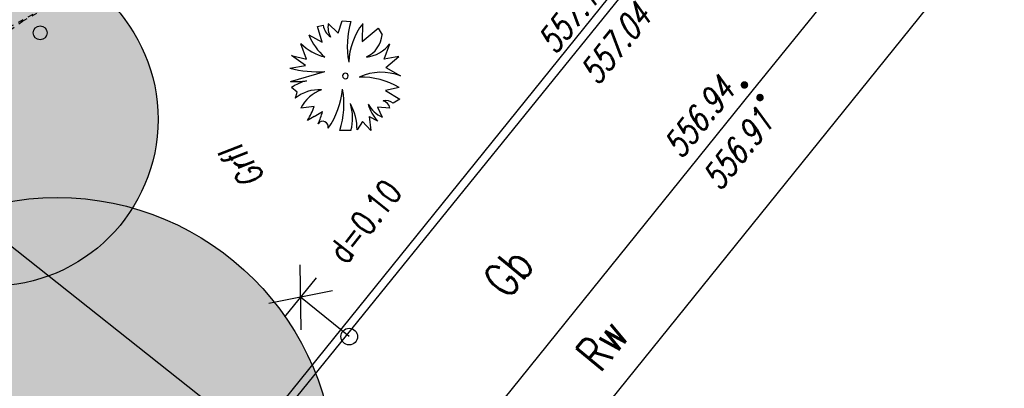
# Model space of a CAD drawing. Header units: metres. Extents: x 2 to 485, y 6 to 594.
# Tile 109 of 176: x 306.22 to 323.94, y 270.87 to 277.5. Entities that reach past the tile are written whole.
import ezdxf
from ezdxf.enums import TextEntityAlignment as Align

# ---------------------------------------------------------------- set-up
doc = ezdxf.new("R2010")
doc.units = ezdxf.units.M
doc.header["$LTSCALE"] = 0.0125
doc.linetypes.add('260241_A_bea$0$PUNKTIERT', pattern=[0.2, 0, -0.2])
doc.linetypes.add('GESTRICHELT', pattern=[0.4, 0.2, -0.2])
for name, color, linetype in [('260241_A_bea$0$B07_FLSTGR', 9, 'Continuous'), ('260241_A_bea$0$B23_EINFASS', 5, 'Continuous'), ('260241_A_bea$0$B25_EINFASS_GEPKT', 7, '260241_A_bea$0$PUNKTIERT'), ('260241_A_bea$0$B28_VEINFASS_TXT', 5, 'Continuous'), ('260241_A_bea$0$B29_FUNKTION_TXT', 5, 'Continuous'), ('260241_A_bea$0$B30_BEWSYM', 3, 'Continuous'), ('260241_A_bea$0$B38_SPARTEN1_SYM', 2, 'Continuous'), ('260241_A_bea$0$B53_HAUPTHOEHEN', 4, 'Continuous'), ('260241_A_bea$0$B54_HOEHEN', 253, 'Continuous'), ('f_feuerwehr', 10, 'Continuous')]:
    doc.layers.add(name, color=color, linetype=linetype)
doc.layers.add('260241_A_bea$0$B62_PLOTBOX', color=9, linetype='Continuous', plot=False)
doc.layers.add('260241_A_bea$0$f_fill_baum', color=86, linetype='Continuous', lineweight=18)
doc.styles.add('260241_A_bea$0$ROMANS', font='ROMANS')

# ---------------------------------------------------------------- blocks, each defined once
blk = doc.blocks.new('260241_A_bea$0$BEL_MAST')
for p, q in [((0.15, 0.25), (-0.15, 0.5)), ((-0.15, 0.25), (0.15, 0.5)), ((-0.15, 0.375), (0.15, 0.375)), ((0, 0), (0, 0.375))]:
    blk.add_line(p, q)
blk.add_circle((0, 0), 0.05)
blk = doc.blocks.new('260241_A_bea$0$BUSCH_EINZELN')
for p, q in [((-0.25, 0.445), (-0.2, 0.455)), ((-0.21, 0.305), (-0.25, 0.445)), ((-0.155, 0.47), (-0.065, 0.385)), ((-0.065, 0.385), (-0.03, 0.495)), ((-0.03, 0.495), (0.05, 0.49)), ((0.155, 0.47), (0.15, 0.31)), ((-0.33, 0.37), (-0.21, 0.305)), ((0.15, 0.31), (0.295, 0.43)), ((0.295, 0.43), (0.33, 0.37)), ((-0.35, 0.15), (-0.4, 0.29)), ((0.35, 0.15), (0.4, 0.29)), ((-0.36, 0.095), (-0.485, 0.185)), ((-0.485, 0.185), (-0.35, 0.15)), ((-0.5, 0.07), (-0.36, 0.095)), ((0.48, 0.175), (0.35, 0.15)), ((0.365, 0.075), (0.48, 0.175)), ((-0.495, -0.05), (-0.185, 0.04)), ((0.365, 0.075), (0.495, 0)), ((-0.435, -0.145), (-0.485, -0.105)), ((-0.45, -0.2), (-0.435, -0.145)), ((0.485, -0.105), (0.36, -0.13)), ((0.36, -0.13), (0.49, -0.21)), ((0.49, -0.21), (0.43, -0.245)), ((-0.28, -0.275), (-0.4, -0.29)), ((-0.28, -0.365), (-0.205, -0.32)), ((0.4, -0.29), (0.29, -0.28)), ((0.29, -0.28), (0.33, -0.37)), ((-0.28, -0.365), (-0.34, -0.4)), ((0.155, -0.41), (0.105, -0.485)), ((0.23, -0.49), (0.155, -0.41)), ((0.215, -0.365), (0.23, -0.49)), ((0.215, -0.365), (0.29, -0.405)), ((0.05, -0.49), (-0.05, -0.49))]:
    blk.add_line(p, q)
for centre, radius, start, end in [((-0.033, 0.486), 0.17, 190.462, 233.057), ((0.038, 0.44), 0.195, 171.286, 207.638), ((0.782, 0.267), 0.765, 163.041, 190.686), ((0.635, 0.101), 0.605, 142.43, 177.737), ((0.147, 0.563), 0.515, 202.065, 229.819), ((0.086, 0.392), 0.245, 295.125, 354.891), ((-0.074, 0.622), 0.465, 225.48, 256.185), ((0.159, 0.468), 0.3, 275.972, 323.518), ((-0.244, 1.088), 1.05, 255.893, 273.226), ((0, 0), 0.025, 0, 180), ((0, 0), 0.025, 180, 0), ((0.322, -0.437), 0.47, 68.359, 114.737), ((-0.454, 0.859), 0.91, 267.403, 276.547), ((-0.27, -0.406), 0.37, 102.447, 125.478), ((0.141, -0.68), 0.67, 59.085, 91.349), ((-0.235, -0.469), 0.345, 86.753, 128.647), ((-0.118, -0.42), 0.31, 108.162, 155.297), ((-0.756, -0.047), 0.735, 324.91, 354.337), ((-0.773, -0.255), 0.76, 342.013, 10.256), ((-0.37, -0.481), 0.475, 359.531, 29.114), ((-0.36, -0.378), 0.425, 344.789, 17.598), ((0.569, -0.148), 0.38, 196.427, 222.651), ((0.448, -0.116), 0.28, 209.73, 245.042), ((0.325, -0.299), 0.075, 6.572, 78.847), ((0.363, -0.332), 0.11, 52.695, 102.247), ((-1.119, 0.051), 0.9, 329.941, 338.777), ((-0.815, -0.161), 0.63, 334.687, 345.347), ((-0.204, -0.458), 0.05, 346.012, 146.063)]:
    blk.add_arc(centre, radius, start, end)
blk = doc.blocks.new('260241_A_bea$0$PAPIERK_RUND')
blk.add_circle((0, 0), 0.5)
blk = doc.blocks.new('260241_A_bea$0$HOEHENPKT_DOPP')
at = {"const_width": 0.15}
for points in [[(-0.075, 0.4, 1), (0.075, 0.4, 1)], [(-0.075, -0.4, 1), (0.075, -0.4, 1)]]:
    blk.add_lwpolyline(points, format="xyb", close=True, dxfattribs=at)

msp = doc.modelspace()

# ---------------------------------------------------------------- hatches: boundary and pattern name
at = {"layer": '260241_A_bea$0$f_fill_baum'}
h = msp.add_hatch(color=256, dxfattribs=at)
h.dxf.hatch_style = 1
edge = h.paths.add_edge_path()
edge.add_ellipse((305.709, 275.705), major_axis=(2.121, 2.121), ratio=1, start_angle=0, end_angle=360)
h = msp.add_hatch(color=256, dxfattribs=at)
h.dxf.hatch_style = 1
edge = h.paths.add_edge_path()
edge.add_ellipse((306.893, 269.298), major_axis=(3.536, 3.536), ratio=1, start_angle=0, end_angle=360)

# ---------------------------------------------------------------- linework, layer by layer
at = {"color": 252, "lineweight": -2}
msp.add_circle((306.586, 277.26), 0.125, dxfattribs=at)
at = {"layer": '260241_A_bea$0$B07_FLSTGR', "color": 30, "linetype": 'Continuous'}
msp.add_line((147.972, 68.76), (322.482, 284.91), dxfattribs=at)
at = {"layer": '260241_A_bea$0$B23_EINFASS', "color": 252, "linetype": 'Continuous'}
for p, q in [((319.401, 276.21), (325.007, 283.15)), ((291.737, 239.524), (325.062, 280.825)), ((317.143, 278.05), (309.176, 268.222)), ((311.542, 266.48), (319.401, 276.21))]:
    msp.add_line(p, q, dxfattribs=at)
at = {"layer": '260241_A_bea$0$B25_EINFASS_GEPKT', "color": 7, "linetype": '260241_A_bea$0$PUNKTIERT', "ltscale": 0.5}
for p, q in [((306.267, 277.471), (313.783, 281.672)), ((301.5, 274.026), (306.267, 277.471))]:
    msp.add_line(p, q, dxfattribs=at)
at = {"layer": '260241_A_bea$0$B62_PLOTBOX', "linetype": 'Continuous'}
msp.add_line((326.293, 257.404), (200.84, 356.709), dxfattribs=at)
at = {"layer": 'f_feuerwehr', "linetype": 'GESTRICHELT'}
msp.add_line((313.993, 281.727), (305.196, 276.902), dxfattribs=at)

# ---------------------------------------------------------------- block references
at = {"layer": '260241_A_bea$0$B30_BEWSYM'}
for name, p, xscale, yscale in [('260241_A_bea$0$PAPIERK_RUND', (305.709, 275.705), 6, 6), ('260241_A_bea$0$BUSCH_EINZELN', (312.08, 276.486), 2, 2), ('260241_A_bea$0$PAPIERK_RUND', (306.893, 269.298), 10, 10)]:
    msp.add_blockref(name, p, dxfattribs=dict(at, xscale=xscale, yscale=yscale))
at = {"layer": '260241_A_bea$0$B38_SPARTEN1_SYM', "xscale": 3, "yscale": 3, "rotation": 51.029999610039}
msp.add_blockref('260241_A_bea$0$BEL_MAST', (312.149, 271.797), dxfattribs=at)
at = {"layer": '260241_A_bea$0$B54_HOEHEN', "color": 252, "xscale": 0.449999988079, "yscale": 0.449999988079, "rotation": 51.02999961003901}
msp.add_blockref('260241_A_bea$0$HOEHENPKT_DOPP', (319.401, 276.21), dxfattribs=at)

# ---------------------------------------------------------------- texts
at = {"layer": '260241_A_bea$0$B28_VEINFASS_TXT', "color": 252, "style": '260241_A_bea$0$ROMANS', "oblique": 15, "width": 0.75}
msp.add_text('Grfl', height=0.45, rotation=126.7027, dxfattribs=at).set_placement((310.421, 274.976), align=Align.CENTER)
at = {"layer": '260241_A_bea$0$B29_FUNKTION_TXT', "style": '260241_A_bea$0$ROMANS', "width": 0.75}
for s, p in [('Gb', (315.254, 272.761)), ('Rw', (316.943, 271.465))]:
    msp.add_text(s, height=0.625, rotation=50.7366, dxfattribs=at).set_placement(p, align=Align.CENTER)
at = {"layer": '260241_A_bea$0$B38_SPARTEN1_SYM', "style": '260241_A_bea$0$ROMANS', "width": 0.75}
msp.add_text('d=0.10', height=0.45, rotation=51.637, dxfattribs=at).set_placement((312.089, 273.078))
at = {"layer": '260241_A_bea$0$B53_HAUPTHOEHEN', "color": 252, "style": '260241_A_bea$0$ROMANS', "oblique": 15, "width": 0.75}
for s, p in [('557.10', (316.674, 278.233)), ('557.04', (317.438, 277.676)), ('556.94', (318.941, 276.354)), ('556.91', (319.637, 275.776))]:
    msp.add_text(s, height=0.45, rotation=51.0841, dxfattribs=at).set_placement(p, align=Align.MIDDLE_RIGHT)

doc.saveas('drawing.dxf')
